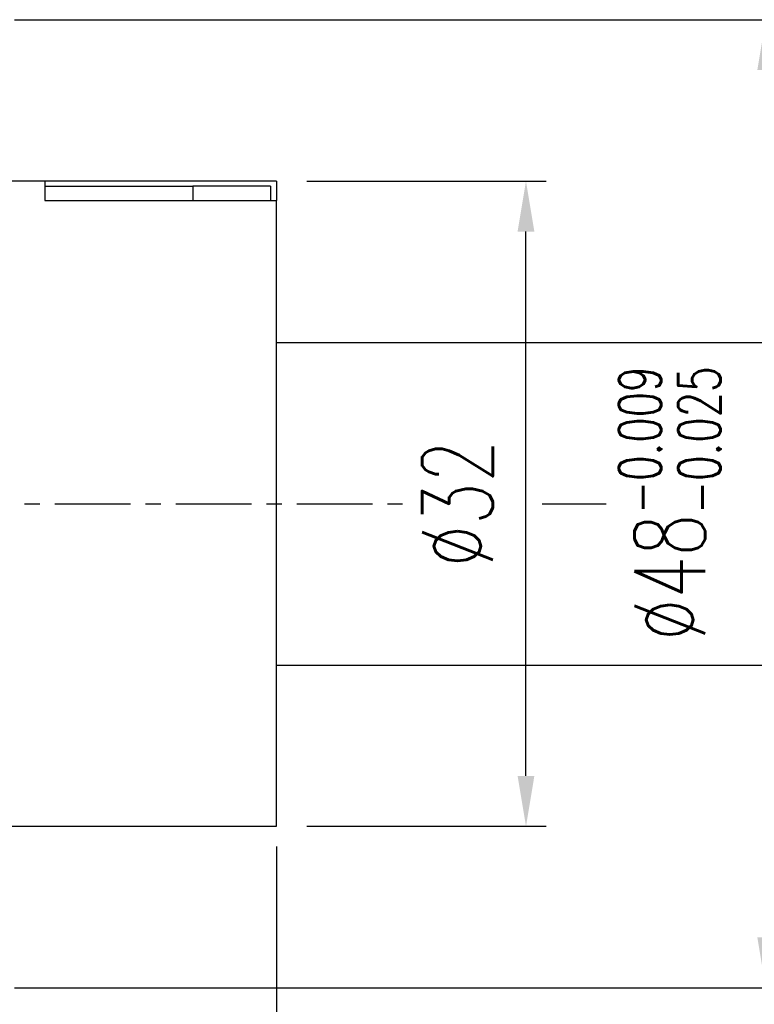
# Model space of a CAD drawing. Header units: millimetres. Extents: x -35 to 321, y -57 to 75.
# Tile 44 of 95: x 122 to 159, y -25 to 24. Entities that reach past the tile are written whole.
import ezdxf

# ---------------------------------------------------------------- set-up
doc = ezdxf.new("R2010")
doc.units = ezdxf.units.MM
doc.linetypes.add('CENTER', pattern=[2, 1.25, -0.25, 0.25, -0.25])
for name, color, linetype in [('CL', 1, 'CENTER'), ('DIM', 4, 'Continuous'), ('OUT', 3, 'Continuous')]:
    doc.layers.add(name, color=color, linetype=linetype)
doc.styles.add('DIM-7', font='SIMPLEX.shx', dxfattribs={"width": 0.7, "bigfont": 'chineset.shx'})
doc.dimstyles.new('CNS', dxfattribs={"dimtxt": 3.5, "dimasz": 2.5, "dimexe": 1, "dimexo": 1.5, "dimgap": 0.09, "dimtad": 0, "dimdsep": 46, "dimtxsty": 'DIM-7', "dimcen": 0.09, "dimclrd": 1, "dimclre": 1, "dimclrt": 4, "dimadec": 0, "dimazin": 0, "dimtfac": 1, "dimtix": 1, "dimtmove": 2, "dimatfit": 3, "dimfxl": 1, "dimtvp": 0.971429, "dimtolj": 1, "dimarcsym": 0})

# ---------------------------------------------------------------- blocks, each defined once
blk = doc.blocks.new('*D7')
at = {"layer": 'DEFPOINTS', "color": 0}
for p in [(135, -15.5), (90, -17.5), (135, -56.184)]:
    blk.add_point(p, dxfattribs=at)
at = {"layer": 'DIM', "color": 0, "lineweight": -2}
for p, q in [((135, -17), (135, -57.184)), ((90, -19), (90, -57.184)), ((92.5, -56.184), (132.5, -56.184))]:
    blk.add_line(p, q, dxfattribs=at)
at = {"layer": 'DIM', "color": 0}
for points in [[(92.5, -55.768), (92.5, -56.601), (90, -56.184)], [(132.5, -55.768), (132.5, -56.601), (135, -56.184)]]:
    blk.add_solid(points, dxfattribs=at)
at = {"layer": 'DIM', "color": 0, "insert": (112.5, -52.784), "char_height": 3.5, "attachment_point": 5, "style": 'DIM-7'}
blk.add_mtext('\\A1;45', dxfattribs=at)
blk = doc.blocks.new('*D8')
at = {"layer": 'DEFPOINTS', "color": 0}
for p in [(120.5, 24.002), (159.254, 24.002), (120.5, -23.998)]:
    blk.add_point(p, dxfattribs=at)
at = {"layer": 'DIM', "color": 0, "lineweight": -2}
for p, q in [((122, 24.002), (160.254, 24.002)), ((159.254, -21.498), (159.254, 21.502)), ((122, -23.998), (160.254, -23.998))]:
    blk.add_line(p, q, dxfattribs=at)
at = {"layer": 'DIM', "color": 0}
for points in [[(158.838, 21.502), (159.671, 21.502), (159.254, 24.002)], [(158.838, -21.498), (159.671, -21.498), (159.254, -23.998)]]:
    blk.add_solid(points, dxfattribs=at)
at = {"layer": 'DIM', "color": 0, "insert": (154.494, 0.002), "char_height": 3.5, "attachment_point": 5, "rotation": 90, "style": 'DIM-7'}
blk.add_mtext('\\A1;%%C48{\\H2.100000;\\S-0.009^ -0.025;}', dxfattribs=at)
blk = doc.blocks.new('*D9')
at = {"layer": 'DEFPOINTS', "color": 0}
for p in [(135, 15.996), (147.365, 15.996), (135, -15.996)]:
    blk.add_point(p, dxfattribs=at)
at = {"layer": 'DIM', "color": 0, "lineweight": -2}
for p, q in [((136.5, 15.996), (148.365, 15.996)), ((147.365, -13.496), (147.365, 13.496)), ((136.5, -15.996), (148.365, -15.996))]:
    blk.add_line(p, q, dxfattribs=at)
at = {"layer": 'DIM', "color": 0}
for points in [[(146.948, 13.496), (147.781, 13.496), (147.365, 15.996)], [(146.948, -13.496), (147.781, -13.496), (147.365, -15.996)]]:
    blk.add_solid(points, dxfattribs=at)
at = {"layer": 'DIM', "color": 0, "insert": (143.965, 0), "char_height": 3.5, "attachment_point": 5, "rotation": 90, "style": 'DIM-7'}
blk.add_mtext('\\A1;%%C32', dxfattribs=at)

msp = doc.modelspace()

# ---------------------------------------------------------------- linework, layer by layer
at = {"layer": 'CL', "color": 7, "ltscale": 3}
for p, q in [((88, 0), (141.249, 0)), ((148.172, 0), (151.339, 0))]:
    msp.add_line(p, q, dxfattribs=at)
at = {"layer": 'OUT', "color": 7, "linetype": 'Continuous'}
for p, q in [((135, 15.996), (121.5, 15.996)), ((135, 15.991), (123.5, 15.991)), ((123.5, 15.991), (123.5, 15.031)), ((123.5, 15.748), (130.85, 15.748)), ((130.85, 15.748), (130.85, 15.031)), ((134.7, 15.748), (130.85, 15.748)), ((134.7, 15.748), (134.7, 15.031)), ((135, 15.991), (135, 15.996)), ((135, 15.991), (135, 15.031)), ((123.5, 15.031), (135, 15.031)), ((135, -15.996), (135, 15.031)), ((135, 8), (179.309, 8)), ((135, -8), (179.309, -8)), ((121.5, -15.996), (135, -15.996))]:
    msp.add_line(p, q, dxfattribs=at)

# ---------------------------------------------------------------- dimensions: what is measured, and where the dimension line sits
at = {"layer": 'DIM', "color": 7}
for base, p1, p2, override, picture, middle in [((159.254, 24.002), (120.5, -23.998), (120.5, 24.002), {"dimclrd": 0, "dimclre": 0, "dimclrt": 0, "dimtol": 1, "dimtp": -0.009, "dimtm": 0.025, "dimtfac": 0.6, "dimtdec": 3, "dimtmove": 0}, '*D8', (154.494, 0.002)), ((147.365, 15.996), (135, -15.996), (135, 15.996), {"dimdec": 1, "dimclrd": 0, "dimclre": 0, "dimclrt": 0}, '*D9', (143.965, 0))]:
    dim = msp.add_linear_dim(base=base, p1=p1, p2=p2, angle=90, text='%%C<>', dimstyle='CNS', override=override, dxfattribs=at)
    dim.commit()
    dim.dimension.update_dxf_attribs({"geometry": picture, "text_midpoint": middle})
dim = msp.add_linear_dim(base=(135, -56.184), p1=(90, -17.5), p2=(135, -15.5), dimstyle='CNS', override={"dimclrd": 0, "dimclre": 0, "dimclrt": 0}, dxfattribs=at)
dim.commit()
dim.dimension.update_dxf_attribs({"geometry": '*D7', "text_midpoint": (112.5, -52.784)})

doc.saveas('drawing.dxf')
